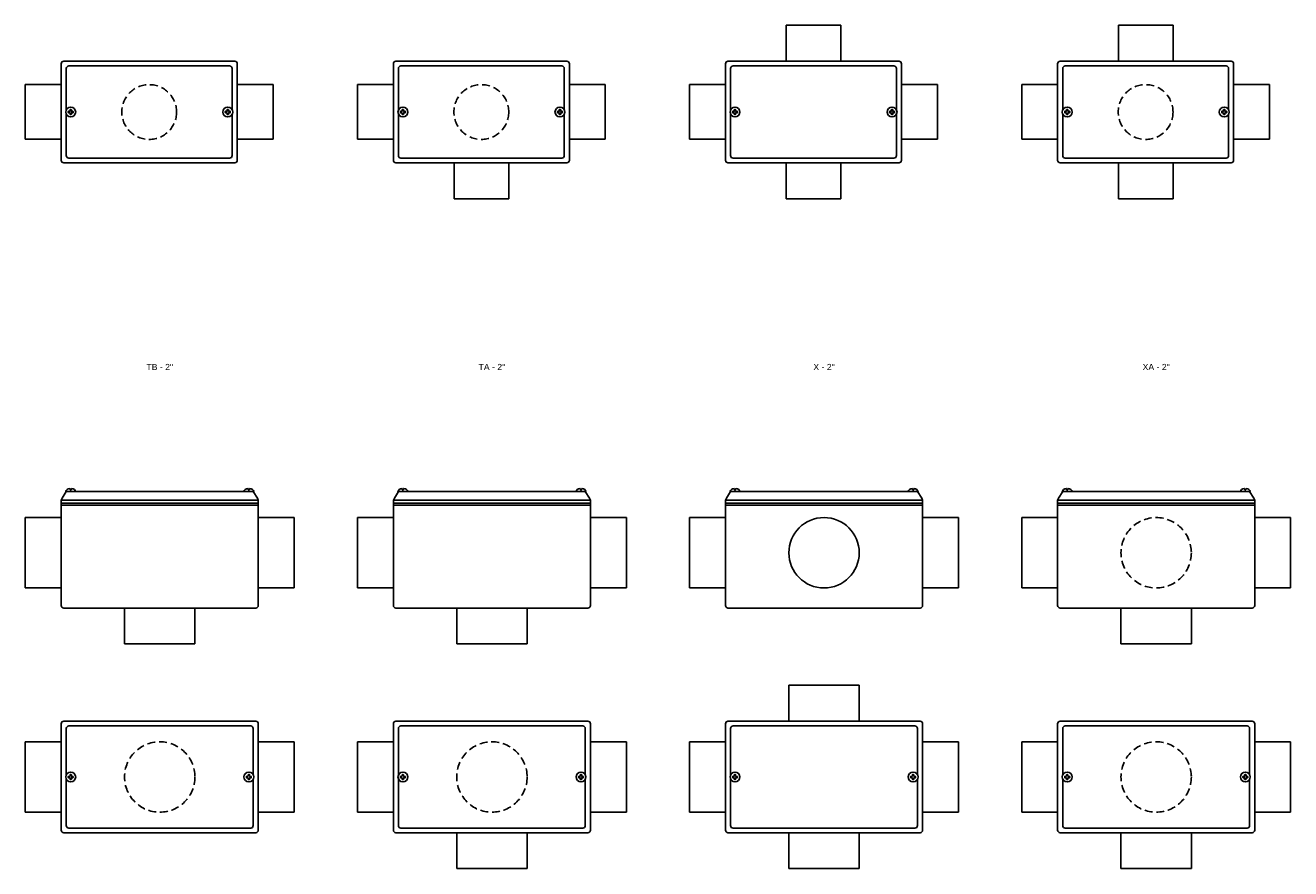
# Model space of a CAD drawing. Header units: millimetres. Extents: x -1637 to 3313, y 823 to 4086.
# Tile 11 of 18: x 2292 to 3313, y 823 to 1504. Entities that reach past the tile are written whole.
import ezdxf
from ezdxf.enums import TextEntityAlignment as Align

# ---------------------------------------------------------------- set-up
doc = ezdxf.new("R2010")
doc.units = ezdxf.units.MM
doc.linetypes.add('HIDDEN', pattern=[9.525, 6.35, -3.175])
doc.layers.add('CONDULETE', color=8, linetype='Continuous')
doc.layers.add('FURO VASADO', color=251, linetype='HIDDEN')
doc.styles.get("Standard").update_dxf_attribs({"font": 'arial.ttf'})

msp = doc.modelspace()

# ---------------------------------------------------------------- linework, layer by layer
at = {"layer": 'CONDULETE'}
for p, q in [((2906.2, 1475.2), (2906.2, 1504.2)), ((2906.2, 1504.2), (2950.3, 1504.2)), ((2950.3, 1504.2), (2950.3, 1475.2)), ((3174.2, 1475.2), (3174.2, 1504.2)), ((3174.2, 1504.2), (3218.3, 1504.2)), ((3218.3, 1504.2), (3218.3, 1475.2)), ((2321.2, 1473.2), (2321.2, 1395.2)), ((2323.2, 1475.2), (2461.2, 1475.2)), ((2327.3, 1471.4), (2457.1, 1471.4)), ((2463.2, 1473.2), (2463.2, 1395.2)), ((2589.2, 1473.2), (2589.2, 1395.2)), ((2591.2, 1475.2), (2729.2, 1475.2)), ((2595.3, 1471.4), (2725.1, 1471.4)), ((2731.2, 1473.2), (2731.2, 1395.2)), ((2857.2, 1473.2), (2857.2, 1395.2)), ((2859.2, 1475.2), (2997.2, 1475.2)), ((2863.3, 1471.4), (2993.1, 1471.4)), ((2999.2, 1473.2), (2999.2, 1395.2)), ((3125.2, 1473.2), (3125.2, 1395.2)), ((3127.2, 1475.2), (3265.2, 1475.2)), ((3131.3, 1471.4), (3261.1, 1471.4)), ((3267.2, 1473.2), (3267.2, 1395.2)), ((2325.3, 1469.4), (2325.3, 1436.1)), ((2459.1, 1469.4), (2459.1, 1436.1)), ((2593.3, 1469.4), (2593.3, 1436.1)), ((2727.1, 1469.4), (2727.1, 1436.1)), ((2861.3, 1469.4), (2861.3, 1436.1)), ((2995.1, 1469.4), (2995.1, 1436.1)), ((3129.3, 1469.4), (3129.3, 1436.1)), ((3263.1, 1469.4), (3263.1, 1436.1)), ((2321.2, 1456.3), (2292.2, 1456.3)), ((2292.2, 1456.3), (2292.2, 1412.2)), ((2463.2, 1456.3), (2492.2, 1456.3)), ((2463.2, 1456.3), (2492.2, 1456.3)), ((2492.2, 1456.3), (2492.2, 1412.2)), ((2492.2, 1456.3), (2492.2, 1412.2)), ((2589.2, 1456.3), (2560.2, 1456.3)), ((2560.2, 1456.3), (2560.2, 1412.2)), ((2731.2, 1456.3), (2760.2, 1456.3)), ((2731.2, 1456.3), (2760.2, 1456.3)), ((2760.2, 1456.3), (2760.2, 1412.2)), ((2760.2, 1456.3), (2760.2, 1412.2)), ((2857.2, 1456.3), (2828.2, 1456.3)), ((2828.2, 1456.3), (2828.2, 1412.2)), ((2999.2, 1456.3), (3028.2, 1456.3)), ((2999.2, 1456.3), (3028.2, 1456.3)), ((3028.2, 1456.3), (3028.2, 1412.2)), ((3028.2, 1456.3), (3028.2, 1412.2)), ((3125.2, 1456.3), (3096.2, 1456.3)), ((3096.2, 1456.3), (3096.2, 1412.2)), ((3267.2, 1456.3), (3296.2, 1456.3)), ((3296.2, 1456.3), (3296.2, 1412.2)), ((2325.3, 1432.3), (2325.3, 1399)), ((2326.9, 1434.2), (2326.9, 1434.6)), ((2326.9, 1434.2), (2326.9, 1433.8)), ((2327.1, 1434.8), (2328.1, 1434.8)), ((2327.1, 1433.6), (2328.1, 1433.6)), ((2328.3, 1436), (2328.3, 1434.9)), ((2328.3, 1432.4), (2328.3, 1433.5)), ((2328.9, 1436.2), (2328.5, 1436.2)), ((2328.9, 1432.2), (2328.5, 1432.2)), ((2328.9, 1436.2), (2329.2, 1436.2)), ((2328.9, 1432.2), (2329.2, 1432.2)), ((2329.4, 1436), (2329.4, 1434.9)), ((2329.4, 1432.4), (2329.4, 1433.5)), ((2330.7, 1434.8), (2329.6, 1434.8)), ((2330.7, 1433.6), (2329.6, 1433.6)), ((2330.9, 1434.2), (2330.9, 1434.6)), ((2330.9, 1434.2), (2330.9, 1433.8)), ((2453.6, 1434.2), (2453.6, 1434.6)), ((2453.6, 1434.2), (2453.6, 1433.8)), ((2453.8, 1434.8), (2454.9, 1434.8)), ((2453.8, 1433.6), (2454.9, 1433.6)), ((2455, 1436), (2455, 1434.9)), ((2455, 1432.4), (2455, 1433.5)), ((2455.6, 1436.2), (2455.2, 1436.2)), ((2455.6, 1432.2), (2455.2, 1432.2)), ((2455.6, 1436.2), (2456, 1436.2)), ((2455.6, 1432.2), (2456, 1432.2)), ((2456.2, 1436), (2456.2, 1434.9)), ((2456.2, 1432.4), (2456.2, 1433.5)), ((2457.4, 1434.8), (2456.3, 1434.8)), ((2457.4, 1433.6), (2456.3, 1433.6)), ((2457.6, 1434.2), (2457.6, 1434.6)), ((2457.6, 1434.2), (2457.6, 1433.8)), ((2459.1, 1432.3), (2459.1, 1399)), ((2593.3, 1432.3), (2593.3, 1399)), ((2594.9, 1434.2), (2594.9, 1434.6)), ((2594.9, 1434.2), (2594.9, 1433.8)), ((2595.1, 1434.8), (2596.1, 1434.8)), ((2595.1, 1433.6), (2596.1, 1433.6)), ((2596.3, 1436), (2596.3, 1434.9)), ((2596.3, 1432.4), (2596.3, 1433.5)), ((2596.9, 1436.2), (2596.5, 1436.2)), ((2596.9, 1432.2), (2596.5, 1432.2)), ((2596.9, 1436.2), (2597.2, 1436.2)), ((2596.9, 1432.2), (2597.2, 1432.2)), ((2597.4, 1436), (2597.4, 1434.9)), ((2597.4, 1432.4), (2597.4, 1433.5)), ((2598.7, 1434.8), (2597.6, 1434.8)), ((2598.7, 1433.6), (2597.6, 1433.6)), ((2598.9, 1434.2), (2598.9, 1434.6)), ((2598.9, 1434.2), (2598.9, 1433.8)), ((2721.6, 1434.2), (2721.6, 1434.6)), ((2721.6, 1434.2), (2721.6, 1433.8)), ((2721.8, 1434.8), (2722.9, 1434.8)), ((2721.8, 1433.6), (2722.9, 1433.6)), ((2723, 1436), (2723, 1434.9)), ((2723, 1432.4), (2723, 1433.5)), ((2723.6, 1436.2), (2723.2, 1436.2)), ((2723.6, 1432.2), (2723.2, 1432.2)), ((2723.6, 1436.2), (2724, 1436.2)), ((2723.6, 1432.2), (2724, 1432.2)), ((2724.2, 1436), (2724.2, 1434.9)), ((2724.2, 1432.4), (2724.2, 1433.5)), ((2725.4, 1434.8), (2724.3, 1434.8)), ((2725.4, 1433.6), (2724.3, 1433.6)), ((2725.6, 1434.2), (2725.6, 1434.6)), ((2725.6, 1434.2), (2725.6, 1433.8)), ((2727.1, 1432.3), (2727.1, 1399)), ((2861.3, 1432.3), (2861.3, 1399)), ((2862.9, 1434.2), (2862.9, 1434.6)), ((2862.9, 1434.2), (2862.9, 1433.8)), ((2863.1, 1434.8), (2864.1, 1434.8)), ((2863.1, 1433.6), (2864.1, 1433.6)), ((2864.3, 1436), (2864.3, 1434.9)), ((2864.3, 1432.4), (2864.3, 1433.5)), ((2864.9, 1436.2), (2864.5, 1436.2)), ((2864.9, 1432.2), (2864.5, 1432.2)), ((2864.9, 1436.2), (2865.2, 1436.2)), ((2864.9, 1432.2), (2865.2, 1432.2)), ((2865.4, 1436), (2865.4, 1434.9)), ((2865.4, 1432.4), (2865.4, 1433.5)), ((2866.7, 1434.8), (2865.6, 1434.8)), ((2866.7, 1433.6), (2865.6, 1433.6)), ((2866.9, 1434.2), (2866.9, 1434.6)), ((2866.9, 1434.2), (2866.9, 1433.8)), ((2989.6, 1434.2), (2989.6, 1434.6)), ((2989.6, 1434.2), (2989.6, 1433.8)), ((2989.8, 1434.8), (2990.9, 1434.8)), ((2989.8, 1433.6), (2990.9, 1433.6)), ((2991, 1436), (2991, 1434.9)), ((2991, 1432.4), (2991, 1433.5)), ((2991.6, 1436.2), (2991.2, 1436.2)), ((2991.6, 1432.2), (2991.2, 1432.2)), ((2991.6, 1436.2), (2992, 1436.2)), ((2991.6, 1432.2), (2992, 1432.2)), ((2992.2, 1436), (2992.2, 1434.9)), ((2992.2, 1432.4), (2992.2, 1433.5)), ((2993.4, 1434.8), (2992.3, 1434.8)), ((2993.4, 1433.6), (2992.3, 1433.6)), ((2993.6, 1434.2), (2993.6, 1434.6)), ((2993.6, 1434.2), (2993.6, 1433.8)), ((2995.1, 1432.3), (2995.1, 1399)), ((3129.3, 1432.3), (3129.3, 1399)), ((3130.9, 1434.2), (3130.9, 1434.6)), ((3130.9, 1434.2), (3130.9, 1433.8)), ((3131.1, 1434.8), (3132.1, 1434.8)), ((3131.1, 1433.6), (3132.1, 1433.6)), ((3132.3, 1436), (3132.3, 1434.9)), ((3132.3, 1432.4), (3132.3, 1433.5)), ((3132.9, 1436.2), (3132.5, 1436.2)), ((3132.9, 1432.2), (3132.5, 1432.2)), ((3132.9, 1436.2), (3133.2, 1436.2)), ((3132.9, 1432.2), (3133.2, 1432.2)), ((3133.4, 1436), (3133.4, 1434.9)), ((3133.4, 1432.4), (3133.4, 1433.5)), ((3134.7, 1434.8), (3133.6, 1434.8)), ((3134.7, 1433.6), (3133.6, 1433.6)), ((3134.9, 1434.2), (3134.9, 1434.6)), ((3134.9, 1434.2), (3134.9, 1433.8)), ((3257.6, 1434.2), (3257.6, 1434.6)), ((3257.6, 1434.2), (3257.6, 1433.8)), ((3257.8, 1434.8), (3258.9, 1434.8)), ((3257.8, 1433.6), (3258.9, 1433.6)), ((3259, 1436), (3259, 1434.9)), ((3259, 1432.4), (3259, 1433.5)), ((3259.6, 1436.2), (3259.2, 1436.2)), ((3259.6, 1432.2), (3259.2, 1432.2)), ((3259.6, 1436.2), (3260, 1436.2)), ((3259.6, 1432.2), (3260, 1432.2)), ((3260.2, 1436), (3260.2, 1434.9)), ((3260.2, 1432.4), (3260.2, 1433.5)), ((3261.4, 1434.8), (3260.3, 1434.8)), ((3261.4, 1433.6), (3260.3, 1433.6)), ((3261.6, 1434.2), (3261.6, 1434.6)), ((3261.6, 1434.2), (3261.6, 1433.8)), ((3263.1, 1432.3), (3263.1, 1399)), ((2325.3, 1426.3), (2325.3, 1399)), ((2459.1, 1426.3), (2459.1, 1399)), ((2593.3, 1426.3), (2593.3, 1399)), ((2727.1, 1426.3), (2727.1, 1399)), ((2861.3, 1426.3), (2861.3, 1399)), ((2995.1, 1426.3), (2995.1, 1399)), ((3129.3, 1426.3), (3129.3, 1399)), ((3263.1, 1426.3), (3263.1, 1399)), ((2292.2, 1412.2), (2321.2, 1412.2)), ((2492.2, 1412.2), (2463.2, 1412.2)), ((2492.2, 1412.2), (2463.2, 1412.2)), ((2560.2, 1412.2), (2589.2, 1412.2)), ((2760.2, 1412.2), (2731.2, 1412.2)), ((2760.2, 1412.2), (2731.2, 1412.2)), ((2828.2, 1412.2), (2857.2, 1412.2)), ((3028.2, 1412.2), (2999.2, 1412.2)), ((3028.2, 1412.2), (2999.2, 1412.2)), ((3096.2, 1412.2), (3125.2, 1412.2)), ((3296.2, 1412.2), (3267.2, 1412.2)), ((2323.2, 1393.2), (2461.2, 1393.2)), ((2327.3, 1397), (2457.1, 1397)), ((2591.2, 1393.2), (2729.2, 1393.2)), ((2595.3, 1397), (2725.1, 1397)), ((2638.2, 1393.2), (2638.2, 1364.2)), ((2682.3, 1364.2), (2682.3, 1393.2)), ((2859.2, 1393.2), (2997.2, 1393.2)), ((2863.3, 1397), (2993.1, 1397)), ((2906.2, 1393.2), (2906.2, 1364.2)), ((2950.3, 1364.2), (2950.3, 1393.2)), ((3127.2, 1393.2), (3265.2, 1393.2)), ((3131.3, 1397), (3261.1, 1397)), ((3174.2, 1393.2), (3174.2, 1364.2)), ((3218.3, 1364.2), (3218.3, 1393.2)), ((2638.2, 1364.2), (2682.3, 1364.2)), ((2906.2, 1364.2), (2950.3, 1364.2)), ((3174.2, 1364.2), (3218.3, 1364.2)), ((2325.3, 1127.8), (2322, 1122.6)), ((2332.6, 1127.8), (2325.1, 1127.8)), ((2328.3, 1129.4), (2328.3, 1130)), ((2328.9, 1129.2), (2328.5, 1129.2)), ((2328.9, 1129.2), (2329.2, 1129.2)), ((2329.4, 1129.4), (2329.4, 1130)), ((2332.6, 1127.8), (2468.8, 1127.8)), ((2468.8, 1127.8), (2476.4, 1127.8)), ((2472.1, 1129.4), (2472, 1130)), ((2472.6, 1129.2), (2472.3, 1129.2)), ((2472.6, 1129.2), (2472.9, 1129.2)), ((2473.1, 1129.4), (2473.2, 1130)), ((2476.1, 1127.8), (2479.5, 1122.6)), ((2593.3, 1127.8), (2590, 1122.6)), ((2600.6, 1127.8), (2593.1, 1127.8)), ((2596.3, 1129.4), (2596.3, 1130)), ((2596.9, 1129.2), (2596.5, 1129.2)), ((2596.9, 1129.2), (2597.2, 1129.2)), ((2597.4, 1129.4), (2597.4, 1130)), ((2600.6, 1127.8), (2736.8, 1127.8)), ((2736.8, 1127.8), (2744.4, 1127.8)), ((2740.1, 1129.4), (2740, 1130)), ((2740.6, 1129.2), (2740.3, 1129.2)), ((2740.6, 1129.2), (2740.9, 1129.2)), ((2741.1, 1129.4), (2741.2, 1130)), ((2744.1, 1127.8), (2747.5, 1122.6)), ((2861.3, 1127.8), (2858, 1122.6)), ((2868.6, 1127.8), (2861.1, 1127.8)), ((2864.3, 1129.4), (2864.3, 1130)), ((2864.9, 1129.2), (2864.5, 1129.2)), ((2864.9, 1129.2), (2865.2, 1129.2)), ((2865.4, 1129.4), (2865.4, 1130)), ((2868.6, 1127.8), (3004.8, 1127.8)), ((3004.8, 1127.8), (3012.4, 1127.8)), ((3008.1, 1129.4), (3008, 1130)), ((3008.6, 1129.2), (3008.3, 1129.2)), ((3008.6, 1129.2), (3008.9, 1129.2)), ((3009.1, 1129.4), (3009.2, 1130)), ((3012.1, 1127.8), (3015.5, 1122.6)), ((3129.3, 1127.8), (3126, 1122.6)), ((3136.6, 1127.8), (3129.1, 1127.8)), ((3132.3, 1129.4), (3132.3, 1130)), ((3132.9, 1129.2), (3132.5, 1129.2)), ((3132.9, 1129.2), (3133.2, 1129.2)), ((3133.4, 1129.4), (3133.4, 1130)), ((3136.6, 1127.8), (3272.8, 1127.8)), ((3272.8, 1127.8), (3280.4, 1127.8)), ((3276.1, 1129.4), (3276, 1130)), ((3276.6, 1129.2), (3276.3, 1129.2)), ((3276.6, 1129.2), (3276.9, 1129.2)), ((3277.1, 1129.4), (3277.2, 1130)), ((3280.1, 1127.8), (3283.5, 1122.6)), ((2321.2, 1120.9), (2322, 1122.6)), ((2321.2, 1120.9), (2321.2, 1035.8)), ((2321.2, 1120.9), (2480.2, 1120.9)), ((2321.2, 1118.5), (2480.2, 1118.5)), ((2321.2, 1116.8), (2480.2, 1116.8)), ((2480.2, 1120.9), (2479.5, 1122.6)), ((2480.2, 1035.8), (2480.2, 1120.9)), ((2589.2, 1120.9), (2590, 1122.6)), ((2589.2, 1120.9), (2589.2, 1035.8)), ((2589.2, 1120.9), (2748.2, 1120.9)), ((2589.2, 1118.5), (2748.2, 1118.5)), ((2589.2, 1116.8), (2748.2, 1116.8)), ((2748.2, 1120.9), (2747.5, 1122.6)), ((2748.2, 1035.8), (2748.2, 1120.9)), ((2857.2, 1120.9), (2858, 1122.6)), ((2857.2, 1120.9), (2857.2, 1035.8)), ((2857.2, 1120.9), (3016.2, 1120.9)), ((2857.2, 1118.5), (3016.2, 1118.5)), ((2857.2, 1116.8), (3016.2, 1116.8)), ((3016.2, 1120.9), (3015.5, 1122.6)), ((3016.2, 1035.8), (3016.2, 1120.9)), ((3125.2, 1120.9), (3126, 1122.6)), ((3125.2, 1120.9), (3125.2, 1035.8)), ((3125.2, 1120.9), (3284.2, 1120.9)), ((3125.2, 1118.5), (3284.2, 1118.5)), ((3125.2, 1116.8), (3284.2, 1116.8)), ((3284.2, 1120.9), (3283.5, 1122.6)), ((3284.2, 1035.8), (3284.2, 1120.9)), ((2292.2, 1050), (2292.2, 1106.8)), ((2292.2, 1106.8), (2321.2, 1106.8)), ((2509.2, 1106.8), (2480.2, 1106.8)), ((2509.2, 1050), (2509.2, 1106.8)), ((2560.2, 1050), (2560.2, 1106.8)), ((2560.2, 1106.8), (2589.2, 1106.8)), ((2777.2, 1106.8), (2748.2, 1106.8)), ((2777.2, 1050), (2777.2, 1106.8)), ((2828.2, 1050), (2828.2, 1106.8)), ((2828.2, 1106.8), (2857.2, 1106.8)), ((3045.2, 1106.8), (3016.2, 1106.8)), ((3045.2, 1050), (3045.2, 1106.8)), ((3096.2, 1050), (3096.2, 1106.8)), ((3096.2, 1106.8), (3125.2, 1106.8)), ((3313.2, 1106.8), (3284.2, 1106.8)), ((3313.2, 1050), (3313.2, 1106.8)), ((2321.2, 1050), (2292.2, 1050)), ((2480.2, 1050), (2509.2, 1050)), ((2589.2, 1050), (2560.2, 1050)), ((2748.2, 1050), (2777.2, 1050)), ((2857.2, 1050), (2828.2, 1050)), ((3016.2, 1050), (3045.2, 1050)), ((3125.2, 1050), (3096.2, 1050)), ((3284.2, 1050), (3313.2, 1050)), ((2323.2, 1033.8), (2478.2, 1033.8)), ((2372.3, 1033.8), (2372.3, 1004.8)), ((2429.1, 1004.8), (2429.1, 1033.8)), ((2591.2, 1033.8), (2746.2, 1033.8)), ((2640.3, 1033.8), (2640.3, 1004.8)), ((2697.1, 1004.8), (2697.1, 1033.8)), ((2859.2, 1033.8), (3014.2, 1033.8)), ((3127.2, 1033.8), (3282.2, 1033.8)), ((3176.3, 1033.8), (3176.3, 1004.8)), ((3233.1, 1004.8), (3233.1, 1033.8)), ((2372.3, 1004.8), (2429.1, 1004.8)), ((2640.3, 1004.8), (2697.1, 1004.8)), ((3176.3, 1004.8), (3233.1, 1004.8)), ((2908.3, 942.4), (2908.3, 971.4)), ((2908.3, 971.4), (2965.1, 971.4)), ((2965.1, 971.4), (2965.1, 942.4)), ((2321.2, 940.4), (2321.2, 854.4)), ((2323.2, 942.4), (2478.2, 942.4)), ((2480.2, 940.4), (2480.2, 854.4)), ((2589.2, 940.4), (2589.2, 854.4)), ((2591.2, 942.4), (2746.2, 942.4)), ((2748.2, 940.4), (2748.2, 854.4)), ((2857.2, 940.4), (2857.2, 854.4)), ((2859.2, 942.4), (3014.2, 942.4)), ((3016.2, 940.4), (3016.2, 854.4)), ((3125.2, 940.4), (3125.2, 854.4)), ((3127.2, 942.4), (3282.2, 942.4)), ((3284.2, 940.4), (3284.2, 854.4)), ((2325.3, 936.6), (2325.3, 899.2)), ((2327.3, 938.6), (2474.1, 938.6)), ((2476.1, 936.6), (2476.1, 899.2)), ((2593.3, 936.6), (2593.3, 899.2)), ((2595.3, 938.6), (2742.1, 938.6)), ((2744.1, 936.6), (2744.1, 899.2)), ((2861.3, 936.6), (2861.3, 899.2)), ((2863.3, 938.6), (3010.1, 938.6)), ((3012.1, 936.6), (3012.1, 899.2)), ((3129.3, 936.6), (3129.3, 899.2)), ((3131.3, 938.6), (3278.1, 938.6)), ((3280.1, 936.6), (3280.1, 899.2)), ((2292.2, 869), (2292.2, 925.8)), ((2292.2, 925.8), (2321.2, 925.8)), ((2509.2, 925.8), (2480.2, 925.8)), ((2509.2, 869), (2509.2, 925.8)), ((2560.2, 869), (2560.2, 925.8)), ((2560.2, 925.8), (2589.2, 925.8)), ((2777.2, 925.8), (2748.2, 925.8)), ((2777.2, 869), (2777.2, 925.8)), ((2828.2, 869), (2828.2, 925.8)), ((2828.2, 925.8), (2857.2, 925.8)), ((3045.2, 925.8), (3016.2, 925.8)), ((3045.2, 869), (3045.2, 925.8)), ((3096.2, 869), (3096.2, 925.8)), ((3096.2, 925.8), (3125.2, 925.8)), ((3313.2, 925.8), (3284.2, 925.8)), ((3313.2, 869), (3313.2, 925.8)), ((2328.3, 899.1), (2328.3, 898.1)), ((2328.9, 899.3), (2328.5, 899.3)), ((2328.9, 899.3), (2329.2, 899.3)), ((2329.4, 899.1), (2329.4, 898.1)), ((2472, 899.1), (2472, 898.1)), ((2472.6, 899.3), (2472.2, 899.3)), ((2472.6, 899.3), (2473, 899.3)), ((2473.2, 899.1), (2473.2, 898.1)), ((2596.3, 899.1), (2596.3, 898.1)), ((2596.9, 899.3), (2596.5, 899.3)), ((2596.9, 899.3), (2597.2, 899.3)), ((2597.4, 899.1), (2597.4, 898.1)), ((2740, 899.1), (2740, 898.1)), ((2740.6, 899.3), (2740.2, 899.3)), ((2740.6, 899.3), (2741, 899.3)), ((2741.2, 899.1), (2741.2, 898.1)), ((2864.3, 899.1), (2864.3, 898.1)), ((2864.9, 899.3), (2864.5, 899.3)), ((2864.9, 899.3), (2865.2, 899.3)), ((2865.4, 899.1), (2865.4, 898.1)), ((3008, 899.1), (3008, 898.1)), ((3008.6, 899.3), (3008.2, 899.3)), ((3008.6, 899.3), (3009, 899.3)), ((3009.2, 899.1), (3009.2, 898.1)), ((3132.3, 899.1), (3132.3, 898.1)), ((3132.9, 899.3), (3132.5, 899.3)), ((3132.9, 899.3), (3133.2, 899.3)), ((3133.4, 899.1), (3133.4, 898.1)), ((3276, 899.1), (3276, 898.1)), ((3276.6, 899.3), (3276.2, 899.3)), ((3276.6, 899.3), (3277, 899.3)), ((3277.2, 899.1), (3277.2, 898.1)), ((2325.3, 895.5), (2325.3, 858.1)), ((2326.9, 897.4), (2326.9, 897.7)), ((2326.9, 897.4), (2326.9, 897)), ((2327.1, 897.9), (2328.1, 897.9)), ((2327.1, 896.8), (2328.1, 896.8)), ((2328.3, 895.6), (2328.3, 896.6)), ((2328.9, 895.4), (2328.5, 895.4)), ((2328.9, 895.4), (2329.2, 895.4)), ((2329.4, 895.6), (2329.4, 896.6)), ((2330.7, 897.9), (2329.6, 897.9)), ((2330.7, 896.8), (2329.6, 896.8)), ((2330.9, 897.4), (2330.9, 897.7)), ((2330.9, 897.4), (2330.9, 897)), ((2470.6, 897.4), (2470.6, 897.7)), ((2470.6, 897.4), (2470.6, 897)), ((2470.8, 897.9), (2471.9, 897.9)), ((2470.8, 896.8), (2471.9, 896.8)), ((2472, 895.6), (2472, 896.6)), ((2472.6, 895.4), (2472.2, 895.4)), ((2472.6, 895.4), (2473, 895.4)), ((2473.2, 895.6), (2473.2, 896.6)), ((2474.4, 897.9), (2473.3, 897.9)), ((2474.4, 896.8), (2473.3, 896.8)), ((2474.6, 897.4), (2474.6, 897.7)), ((2474.6, 897.4), (2474.6, 897)), ((2476.1, 895.5), (2476.1, 858.1)), ((2476.1, 893.5), (2476.1, 858.1)), ((2593.3, 895.5), (2593.3, 858.1)), ((2594.9, 897.4), (2594.9, 897.7)), ((2594.9, 897.4), (2594.9, 897)), ((2595.1, 897.9), (2596.1, 897.9)), ((2595.1, 896.8), (2596.1, 896.8)), ((2596.3, 895.6), (2596.3, 896.6)), ((2596.9, 895.4), (2596.5, 895.4)), ((2596.9, 895.4), (2597.2, 895.4)), ((2597.4, 895.6), (2597.4, 896.6)), ((2598.7, 897.9), (2597.6, 897.9)), ((2598.7, 896.8), (2597.6, 896.8)), ((2598.9, 897.4), (2598.9, 897.7)), ((2598.9, 897.4), (2598.9, 897)), ((2738.6, 897.4), (2738.6, 897.7)), ((2738.6, 897.4), (2738.6, 897)), ((2738.8, 897.9), (2739.9, 897.9)), ((2738.8, 896.8), (2739.9, 896.8)), ((2740, 895.6), (2740, 896.6)), ((2740.6, 895.4), (2740.2, 895.4)), ((2740.6, 895.4), (2741, 895.4)), ((2741.2, 895.6), (2741.2, 896.6)), ((2742.4, 897.9), (2741.3, 897.9)), ((2742.4, 896.8), (2741.3, 896.8)), ((2742.6, 897.4), (2742.6, 897.7)), ((2742.6, 897.4), (2742.6, 897)), ((2744.1, 895.5), (2744.1, 858.1)), ((2744.1, 893.5), (2744.1, 858.1)), ((2861.3, 895.5), (2861.3, 858.1)), ((2862.9, 897.4), (2862.9, 897.7)), ((2862.9, 897.4), (2862.9, 897)), ((2863.1, 897.9), (2864.1, 897.9)), ((2863.1, 896.8), (2864.1, 896.8)), ((2864.3, 895.6), (2864.3, 896.6)), ((2864.9, 895.4), (2864.5, 895.4)), ((2864.9, 895.4), (2865.2, 895.4)), ((2865.4, 895.6), (2865.4, 896.6)), ((2866.7, 897.9), (2865.6, 897.9)), ((2866.7, 896.8), (2865.6, 896.8)), ((2866.9, 897.4), (2866.9, 897.7)), ((2866.9, 897.4), (2866.9, 897)), ((3006.6, 897.4), (3006.6, 897.7)), ((3006.6, 897.4), (3006.6, 897)), ((3006.8, 897.9), (3007.9, 897.9)), ((3006.8, 896.8), (3007.9, 896.8)), ((3008, 895.6), (3008, 896.6)), ((3008.6, 895.4), (3008.2, 895.4)), ((3008.6, 895.4), (3009, 895.4)), ((3009.2, 895.6), (3009.2, 896.6)), ((3010.4, 897.9), (3009.3, 897.9)), ((3010.4, 896.8), (3009.3, 896.8)), ((3010.6, 897.4), (3010.6, 897.7)), ((3010.6, 897.4), (3010.6, 897)), ((3012.1, 895.5), (3012.1, 858.1)), ((3012.1, 893.5), (3012.1, 858.1)), ((3129.3, 895.5), (3129.3, 858.1)), ((3130.9, 897.4), (3130.9, 897.7)), ((3130.9, 897.4), (3130.9, 897)), ((3131.1, 897.9), (3132.1, 897.9)), ((3131.1, 896.8), (3132.1, 896.8)), ((3132.3, 895.6), (3132.3, 896.6)), ((3132.9, 895.4), (3132.5, 895.4)), ((3132.9, 895.4), (3133.2, 895.4)), ((3133.4, 895.6), (3133.4, 896.6)), ((3134.7, 897.9), (3133.6, 897.9)), ((3134.7, 896.8), (3133.6, 896.8)), ((3134.9, 897.4), (3134.9, 897.7)), ((3134.9, 897.4), (3134.9, 897)), ((3274.6, 897.4), (3274.6, 897.7)), ((3274.6, 897.4), (3274.6, 897)), ((3274.8, 897.9), (3275.9, 897.9)), ((3274.8, 896.8), (3275.9, 896.8)), ((3276, 895.6), (3276, 896.6)), ((3276.6, 895.4), (3276.2, 895.4)), ((3276.6, 895.4), (3277, 895.4)), ((3277.2, 895.6), (3277.2, 896.6)), ((3278.4, 897.9), (3277.3, 897.9)), ((3278.4, 896.8), (3277.3, 896.8)), ((3278.6, 897.4), (3278.6, 897.7)), ((3278.6, 897.4), (3278.6, 897)), ((3280.1, 895.5), (3280.1, 858.1)), ((3280.1, 893.5), (3280.1, 858.1)), ((2321.2, 869), (2292.2, 869)), ((2480.2, 869), (2509.2, 869)), ((2589.2, 869), (2560.2, 869)), ((2748.2, 869), (2777.2, 869)), ((2857.2, 869), (2828.2, 869)), ((3016.2, 869), (3045.2, 869)), ((3125.2, 869), (3096.2, 869)), ((3284.2, 869), (3313.2, 869)), ((2323.2, 852.4), (2478.2, 852.4)), ((2327.3, 856.1), (2474.1, 856.1)), ((2591.2, 852.4), (2746.2, 852.4)), ((2595.3, 856.1), (2742.1, 856.1)), ((2640.3, 852.4), (2640.3, 823.4)), ((2697.1, 823.4), (2697.1, 852.4)), ((2859.2, 852.4), (3014.2, 852.4)), ((2863.3, 856.1), (3010.1, 856.1)), ((2908.3, 852.4), (2908.3, 823.4)), ((2965.1, 823.4), (2965.1, 852.4)), ((3127.2, 852.4), (3282.2, 852.4)), ((3131.3, 856.1), (3278.1, 856.1)), ((3176.3, 852.4), (3176.3, 823.4)), ((3233.1, 823.4), (3233.1, 852.4)), ((2640.3, 823.4), (2697.1, 823.4)), ((2908.3, 823.4), (2965.1, 823.4)), ((3176.3, 823.4), (3233.1, 823.4))]:
    msp.add_line(p, q, dxfattribs=at)
for centre, radius in [((2328.9, 1434.2), 3.99), ((2455.6, 1434.2), 3.99), ((2596.9, 1434.2), 3.99), ((2723.6, 1434.2), 3.99), ((2864.9, 1434.2), 3.99), ((2991.6, 1434.2), 3.99), ((3132.9, 1434.2), 3.99), ((3259.6, 1434.2), 3.99), ((2936.7, 1078.4), 28.4), ((2328.9, 897.4), 3.99), ((2472.6, 897.4), 3.99), ((2596.9, 897.4), 3.99), ((2740.6, 897.4), 3.99), ((2864.9, 897.4), 3.99), ((3008.6, 897.4), 3.99), ((3132.9, 897.4), 3.99), ((3276.6, 897.4), 3.99)]:
    msp.add_circle(centre, radius, dxfattribs=at)
for centre, radius, start, end in [((2323.2, 1473.2), 2, 90, 180), ((2327.3, 1469.4), 2, 90, 180), ((2457.1, 1469.4), 2, 0, 90), ((2461.2, 1473.2), 2, 0, 90), ((2591.2, 1473.2), 2, 90, 180), ((2595.3, 1469.4), 2, 90, 180), ((2725.1, 1469.4), 2, 0, 90), ((2729.2, 1473.2), 2, 0, 90), ((2859.2, 1473.2), 2, 90, 180), ((2863.3, 1469.4), 2, 90, 180), ((2993.1, 1469.4), 2, 0, 90), ((2997.2, 1473.2), 2, 0, 90), ((3127.2, 1473.2), 2, 90, 180), ((3131.3, 1469.4), 2, 90, 180), ((3261.1, 1469.4), 2, 0, 90), ((3265.2, 1473.2), 2, 0, 90), ((2327.1, 1434.6), 0.2, 90, 180), ((2327.1, 1433.8), 0.2, 180, 270), ((2328.1, 1434.9), 0.16, 270, 0), ((2328.1, 1433.5), 0.16, 0, 90), ((2328.5, 1436), 0.2, 90, 180), ((2328.5, 1432.4), 0.2, 180, 270), ((2329.2, 1436), 0.2, 0, 90), ((2329.2, 1432.4), 0.2, 270, 0), ((2329.6, 1434.9), 0.16, 180, 270), ((2329.6, 1433.5), 0.16, 90, 180), ((2330.7, 1434.6), 0.2, 0, 90), ((2330.7, 1433.8), 0.2, 270, 0), ((2453.8, 1434.6), 0.2, 90, 180), ((2453.8, 1433.8), 0.2, 180, 270), ((2454.9, 1434.9), 0.16, 270, 0), ((2454.9, 1433.5), 0.16, 0, 90), ((2455.2, 1436), 0.2, 90, 180), ((2455.2, 1432.4), 0.2, 180, 270), ((2456, 1436), 0.2, 0, 90), ((2456, 1432.4), 0.2, 270, 0), ((2456.3, 1434.9), 0.16, 180, 270), ((2456.3, 1433.5), 0.16, 90, 180), ((2457.4, 1434.6), 0.2, 0, 90), ((2457.4, 1433.8), 0.2, 270, 0), ((2595.1, 1434.6), 0.2, 90, 180), ((2595.1, 1433.8), 0.2, 180, 270), ((2596.1, 1434.9), 0.16, 270, 0), ((2596.1, 1433.5), 0.16, 0, 90), ((2596.5, 1436), 0.2, 90, 180), ((2596.5, 1432.4), 0.2, 180, 270), ((2597.2, 1436), 0.2, 0, 90), ((2597.2, 1432.4), 0.2, 270, 0), ((2597.6, 1434.9), 0.16, 180, 270), ((2597.6, 1433.5), 0.16, 90, 180), ((2598.7, 1434.6), 0.2, 0, 90), ((2598.7, 1433.8), 0.2, 270, 0), ((2721.8, 1434.6), 0.2, 90, 180), ((2721.8, 1433.8), 0.2, 180, 270), ((2722.9, 1434.9), 0.16, 270, 0), ((2722.9, 1433.5), 0.16, 0, 90), ((2723.2, 1436), 0.2, 90, 180), ((2723.2, 1432.4), 0.2, 180, 270), ((2724, 1436), 0.2, 0, 90), ((2724, 1432.4), 0.2, 270, 0), ((2724.3, 1434.9), 0.16, 180, 270), ((2724.3, 1433.5), 0.16, 90, 180), ((2725.4, 1434.6), 0.2, 0, 90), ((2725.4, 1433.8), 0.2, 270, 0), ((2863.1, 1434.6), 0.2, 90, 180), ((2863.1, 1433.8), 0.2, 180, 270), ((2864.1, 1434.9), 0.16, 270, 0), ((2864.1, 1433.5), 0.16, 0, 90), ((2864.5, 1436), 0.2, 90, 180), ((2864.5, 1432.4), 0.2, 180, 270), ((2865.2, 1436), 0.2, 0, 90), ((2865.2, 1432.4), 0.2, 270, 0), ((2865.6, 1434.9), 0.16, 180, 270), ((2865.6, 1433.5), 0.16, 90, 180), ((2866.7, 1434.6), 0.2, 0, 90), ((2866.7, 1433.8), 0.2, 270, 0), ((2989.8, 1434.6), 0.2, 90, 180), ((2989.8, 1433.8), 0.2, 180, 270), ((2990.9, 1434.9), 0.16, 270, 0), ((2990.9, 1433.5), 0.16, 0, 90), ((2991.2, 1436), 0.2, 90, 180), ((2991.2, 1432.4), 0.2, 180, 270), ((2992, 1436), 0.2, 0, 90), ((2992, 1432.4), 0.2, 270, 0), ((2992.3, 1434.9), 0.16, 180, 270), ((2992.3, 1433.5), 0.16, 90, 180), ((2993.4, 1434.6), 0.2, 0, 90), ((2993.4, 1433.8), 0.2, 270, 0), ((3131.1, 1434.6), 0.2, 90, 180), ((3131.1, 1433.8), 0.2, 180, 270), ((3132.1, 1434.9), 0.16, 270, 0), ((3132.1, 1433.5), 0.16, 0, 90), ((3132.5, 1436), 0.2, 90, 180), ((3132.5, 1432.4), 0.2, 180, 270), ((3133.2, 1436), 0.2, 0, 90), ((3133.2, 1432.4), 0.2, 270, 0), ((3133.6, 1434.9), 0.16, 180, 270), ((3133.6, 1433.5), 0.16, 90, 180), ((3134.7, 1434.6), 0.2, 0, 90), ((3134.7, 1433.8), 0.2, 270, 0), ((3257.8, 1434.6), 0.2, 90, 180), ((3257.8, 1433.8), 0.2, 180, 270), ((3258.9, 1434.9), 0.16, 270, 0), ((3258.9, 1433.5), 0.16, 0, 90), ((3259.2, 1436), 0.2, 90, 180), ((3259.2, 1432.4), 0.2, 180, 270), ((3260, 1436), 0.2, 0, 90), ((3260, 1432.4), 0.2, 270, 0), ((3260.3, 1434.9), 0.16, 180, 270), ((3260.3, 1433.5), 0.16, 90, 180), ((3261.4, 1434.6), 0.2, 0, 90), ((3261.4, 1433.8), 0.2, 270, 0), ((2327.3, 1399), 2, 180, 270), ((2457.1, 1399), 2, 270, 0), ((2595.3, 1399), 2, 180, 270), ((2725.1, 1399), 2, 270, 0), ((2863.3, 1399), 2, 180, 270), ((2993.1, 1399), 2, 270, 0), ((3131.3, 1399), 2, 180, 270), ((3261.1, 1399), 2, 270, 0), ((2323.2, 1395.2), 2, 180, 270), ((2461.2, 1395.2), 2, 270, 0), ((2591.2, 1395.2), 2, 180, 270), ((2729.2, 1395.2), 2, 270, 0), ((2859.2, 1395.2), 2, 180, 270), ((2997.2, 1395.2), 2, 270, 0), ((3127.2, 1395.2), 2, 180, 270), ((3265.2, 1395.2), 2, 270, 0), ((2325.1, 1128), 0.2, 170.9615, 270), ((2328.1, 1130), 0.2, 5.1527, 97.0004), ((2328.5, 1129.4), 0.2, 185.1527, 270), ((2329.2, 1129.4), 0.2, 270, 354.8473), ((2329.6, 1130), 0.2, 82.9996, 174.8473), ((2332.6, 1128), 0.2, 270, 9.0385), ((2468.8, 1128), 0.2, 170.9615, 270), ((2471.8, 1130), 0.2, 5.1527, 97.0004), ((2472.3, 1129.4), 0.2, 185.1527, 270), ((2472.9, 1129.4), 0.2, 270, 354.8473), ((2473.4, 1130), 0.2, 82.9996, 174.8473), ((2476.4, 1128), 0.2, 270, 9.0385), ((2593.1, 1128), 0.2, 170.9615, 270), ((2596.1, 1130), 0.2, 5.1527, 97.0004), ((2596.5, 1129.4), 0.2, 185.1527, 270), ((2597.2, 1129.4), 0.2, 270, 354.8473), ((2597.6, 1130), 0.2, 82.9996, 174.8473), ((2600.6, 1128), 0.2, 270, 9.0385), ((2736.8, 1128), 0.2, 170.9615, 270), ((2739.8, 1130), 0.2, 5.1527, 97.0004), ((2740.3, 1129.4), 0.2, 185.1527, 270), ((2740.9, 1129.4), 0.2, 270, 354.8473), ((2741.4, 1130), 0.2, 82.9996, 174.8473), ((2744.4, 1128), 0.2, 270, 9.0385), ((2861.1, 1128), 0.2, 170.9615, 270), ((2864.1, 1130), 0.2, 5.1527, 97.0004), ((2864.5, 1129.4), 0.2, 185.1527, 270), ((2865.2, 1129.4), 0.2, 270, 354.8473), ((2865.6, 1130), 0.2, 82.9996, 174.8473), ((2868.6, 1128), 0.2, 270, 9.0385), ((3004.8, 1128), 0.2, 170.9615, 270), ((3007.8, 1130), 0.2, 5.1527, 97.0004), ((3008.3, 1129.4), 0.2, 185.1527, 270), ((3008.9, 1129.4), 0.2, 270, 354.8473), ((3009.4, 1130), 0.2, 82.9996, 174.8473), ((3012.4, 1128), 0.2, 270, 9.0385), ((3129.1, 1128), 0.2, 170.9615, 270), ((3132.1, 1130), 0.2, 5.1527, 97.0004), ((3132.5, 1129.4), 0.2, 185.1527, 270), ((3133.2, 1129.4), 0.2, 270, 354.8473), ((3133.6, 1130), 0.2, 82.9996, 174.8473), ((3136.6, 1128), 0.2, 270, 9.0385), ((3272.8, 1128), 0.2, 170.9615, 270), ((3275.8, 1130), 0.2, 5.1527, 97.0004), ((3276.3, 1129.4), 0.2, 185.1527, 270), ((3276.9, 1129.4), 0.2, 270, 354.8473), ((3277.4, 1130), 0.2, 82.9996, 174.8473), ((3280.4, 1128), 0.2, 270, 9.0385), ((2323.2, 1035.8), 2, 180, 270), ((2478.2, 1035.8), 2, 270, 0), ((2591.2, 1035.8), 2, 180, 270), ((2746.2, 1035.8), 2, 270, 0), ((2859.2, 1035.8), 2, 180, 270), ((3014.2, 1035.8), 2, 270, 0), ((3127.2, 1035.8), 2, 180, 270), ((3282.2, 1035.8), 2, 270, 0), ((2323.2, 940.4), 2, 90, 180), ((2478.2, 940.4), 2, 0, 90), ((2591.2, 940.4), 2, 90, 180), ((2746.2, 940.4), 2, 0, 90), ((2859.2, 940.4), 2, 90, 180), ((3014.2, 940.4), 2, 0, 90), ((3127.2, 940.4), 2, 90, 180), ((3282.2, 940.4), 2, 0, 90), ((2327.3, 936.6), 2, 90, 180), ((2474.1, 936.6), 2, 0, 90), ((2595.3, 936.6), 2, 90, 180), ((2742.1, 936.6), 2, 0, 90), ((2863.3, 936.6), 2, 90, 180), ((3010.1, 936.6), 2, 0, 90), ((3131.3, 936.6), 2, 90, 180), ((3278.1, 936.6), 2, 0, 90), ((2328.5, 899.1), 0.2, 90, 180), ((2329.2, 899.1), 0.2, 0, 90), ((2472.2, 899.1), 0.2, 90, 180), ((2473, 899.1), 0.2, 0, 90), ((2596.5, 899.1), 0.2, 90, 180), ((2597.2, 899.1), 0.2, 0, 90), ((2740.2, 899.1), 0.2, 90, 180), ((2741, 899.1), 0.2, 0, 90), ((2864.5, 899.1), 0.2, 90, 180), ((2865.2, 899.1), 0.2, 0, 90), ((3008.2, 899.1), 0.2, 90, 180), ((3009, 899.1), 0.2, 0, 90), ((3132.5, 899.1), 0.2, 90, 180), ((3133.2, 899.1), 0.2, 0, 90), ((3276.2, 899.1), 0.2, 90, 180), ((3277, 899.1), 0.2, 0, 90), ((2327.1, 897.7), 0.2, 90, 180), ((2327.1, 897), 0.2, 180, 270), ((2328.1, 898.1), 0.16, 270, 0), ((2328.1, 896.6), 0.16, 0, 90), ((2328.5, 895.6), 0.2, 180, 270), ((2329.2, 895.6), 0.2, 270, 0), ((2329.6, 898.1), 0.16, 180, 270), ((2329.6, 896.6), 0.16, 90, 180), ((2330.7, 897.7), 0.2, 0, 90), ((2330.7, 897), 0.2, 270, 0), ((2470.8, 897.7), 0.2, 90, 180), ((2470.8, 897), 0.2, 180, 270), ((2471.9, 898.1), 0.16, 270, 0), ((2471.9, 896.6), 0.16, 0, 90), ((2472.2, 895.6), 0.2, 180, 270), ((2473, 895.6), 0.2, 270, 0), ((2473.3, 898.1), 0.16, 180, 270), ((2473.3, 896.6), 0.16, 90, 180), ((2474.4, 897.7), 0.2, 0, 90), ((2474.4, 897), 0.2, 270, 0), ((2595.1, 897.7), 0.2, 90, 180), ((2595.1, 897), 0.2, 180, 270), ((2596.1, 898.1), 0.16, 270, 0), ((2596.1, 896.6), 0.16, 0, 90), ((2596.5, 895.6), 0.2, 180, 270), ((2597.2, 895.6), 0.2, 270, 0), ((2597.6, 898.1), 0.16, 180, 270), ((2597.6, 896.6), 0.16, 90, 180), ((2598.7, 897.7), 0.2, 0, 90), ((2598.7, 897), 0.2, 270, 0), ((2738.8, 897.7), 0.2, 90, 180), ((2738.8, 897), 0.2, 180, 270), ((2739.9, 898.1), 0.16, 270, 0), ((2739.9, 896.6), 0.16, 0, 90), ((2740.2, 895.6), 0.2, 180, 270), ((2741, 895.6), 0.2, 270, 0), ((2741.3, 898.1), 0.16, 180, 270), ((2741.3, 896.6), 0.16, 90, 180), ((2742.4, 897.7), 0.2, 0, 90), ((2742.4, 897), 0.2, 270, 0), ((2863.1, 897.7), 0.2, 90, 180), ((2863.1, 897), 0.2, 180, 270), ((2864.1, 898.1), 0.16, 270, 0), ((2864.1, 896.6), 0.16, 0, 90), ((2864.5, 895.6), 0.2, 180, 270), ((2865.2, 895.6), 0.2, 270, 0), ((2865.6, 898.1), 0.16, 180, 270), ((2865.6, 896.6), 0.16, 90, 180), ((2866.7, 897.7), 0.2, 0, 90), ((2866.7, 897), 0.2, 270, 0), ((3006.8, 897.7), 0.2, 90, 180), ((3006.8, 897), 0.2, 180, 270), ((3007.9, 898.1), 0.16, 270, 0), ((3007.9, 896.6), 0.16, 0, 90), ((3008.2, 895.6), 0.2, 180, 270), ((3009, 895.6), 0.2, 270, 0), ((3009.3, 898.1), 0.16, 180, 270), ((3009.3, 896.6), 0.16, 90, 180), ((3010.4, 897.7), 0.2, 0, 90), ((3010.4, 897), 0.2, 270, 0), ((3131.1, 897.7), 0.2, 90, 180), ((3131.1, 897), 0.2, 180, 270), ((3132.1, 898.1), 0.16, 270, 0), ((3132.1, 896.6), 0.16, 0, 90), ((3132.5, 895.6), 0.2, 180, 270), ((3133.2, 895.6), 0.2, 270, 0), ((3133.6, 898.1), 0.16, 180, 270), ((3133.6, 896.6), 0.16, 90, 180), ((3134.7, 897.7), 0.2, 0, 90), ((3134.7, 897), 0.2, 270, 0), ((3274.8, 897.7), 0.2, 90, 180), ((3274.8, 897), 0.2, 180, 270), ((3275.9, 898.1), 0.16, 270, 0), ((3275.9, 896.6), 0.16, 0, 90), ((3276.2, 895.6), 0.2, 180, 270), ((3277, 895.6), 0.2, 270, 0), ((3277.3, 898.1), 0.16, 180, 270), ((3277.3, 896.6), 0.16, 90, 180), ((3278.4, 897.7), 0.2, 0, 90), ((3278.4, 897), 0.2, 270, 0), ((2327.3, 858.1), 2, 180, 270), ((2474.1, 858.1), 2, 270, 0), ((2595.3, 858.1), 2, 180, 270), ((2742.1, 858.1), 2, 270, 0), ((2863.3, 858.1), 2, 180, 270), ((3010.1, 858.1), 2, 270, 0), ((3131.3, 858.1), 2, 180, 270), ((3278.1, 858.1), 2, 270, 0), ((2323.2, 854.4), 2, 180, 270), ((2478.2, 854.4), 2, 270, 0), ((2591.2, 854.4), 2, 180, 270), ((2746.2, 854.4), 2, 270, 0), ((2859.2, 854.4), 2, 180, 270), ((3014.2, 854.4), 2, 270, 0), ((3127.2, 854.4), 2, 180, 270), ((3282.2, 854.4), 2, 270, 0)]:
    msp.add_arc(centre, radius, start, end, dxfattribs=at)
for centre, start_param, end_param in [((2328.9, 1127.8), 1.770953, 3.045608), ((2328.9, 1127.8), 0.095985, 1.37064), ((2596.9, 1127.8), 1.770953, 3.045608), ((2596.9, 1127.8), 0.095985, 1.37064), ((2864.9, 1127.8), 1.770953, 3.045608), ((2864.9, 1127.8), 0.095985, 1.37064), ((3132.9, 1127.8), 1.770953, 3.045608), ((3132.9, 1127.8), 0.095985, 1.37064)]:
    msp.add_ellipse(centre, major_axis=(3.99, 0), ratio=0.605263, start_param=start_param, end_param=end_param, dxfattribs=at)
at = {"layer": 'CONDULETE', "extrusion": (0, 0, -1)}
for centre, start_param, end_param in [((2472.6, 1127.8), 0.095985, 1.37064), ((2472.6, 1127.8), 1.770953, 3.045608), ((2740.6, 1127.8), 0.095985, 1.37064), ((2740.6, 1127.8), 1.770953, 3.045608), ((3008.6, 1127.8), 0.095985, 1.37064), ((3008.6, 1127.8), 1.770953, 3.045608), ((3276.6, 1127.8), 0.095985, 1.37064), ((3276.6, 1127.8), 1.770953, 3.045608)]:
    msp.add_ellipse(centre, major_axis=(-3.99, 0), ratio=0.605263, start_param=start_param, end_param=end_param, dxfattribs=at)
at = {"layer": 'FURO VASADO', "linetype": 'HIDDEN'}
for centre, radius in [((2392.2, 1434.2), 22.1), ((2660.2, 1434.2), 22.1), ((3196.2, 1434.2), 22.1), ((2400.7, 897.4), 28.4), ((2668.7, 897.4), 28.4), ((3204.7, 897.4), 28.4)]:
    msp.add_circle(centre, radius, dxfattribs=at)
at = {"layer": 'FURO VASADO'}
msp.add_circle((3204.7, 1078.4), 28.4, dxfattribs=at)

# ---------------------------------------------------------------- texts
at = {"color": 1}
for s, p in [('TB - 2"', (2400.7, 1228.4)), ('TA - 2"', (2668.7, 1228.4)), ('X - 2"', (2936.7, 1228.4)), ('XA - 2"', (3204.7, 1228.4))]:
    msp.add_text(s, height=5, dxfattribs=at).set_placement(p, align=Align.MIDDLE)

doc.saveas('drawing.dxf')
